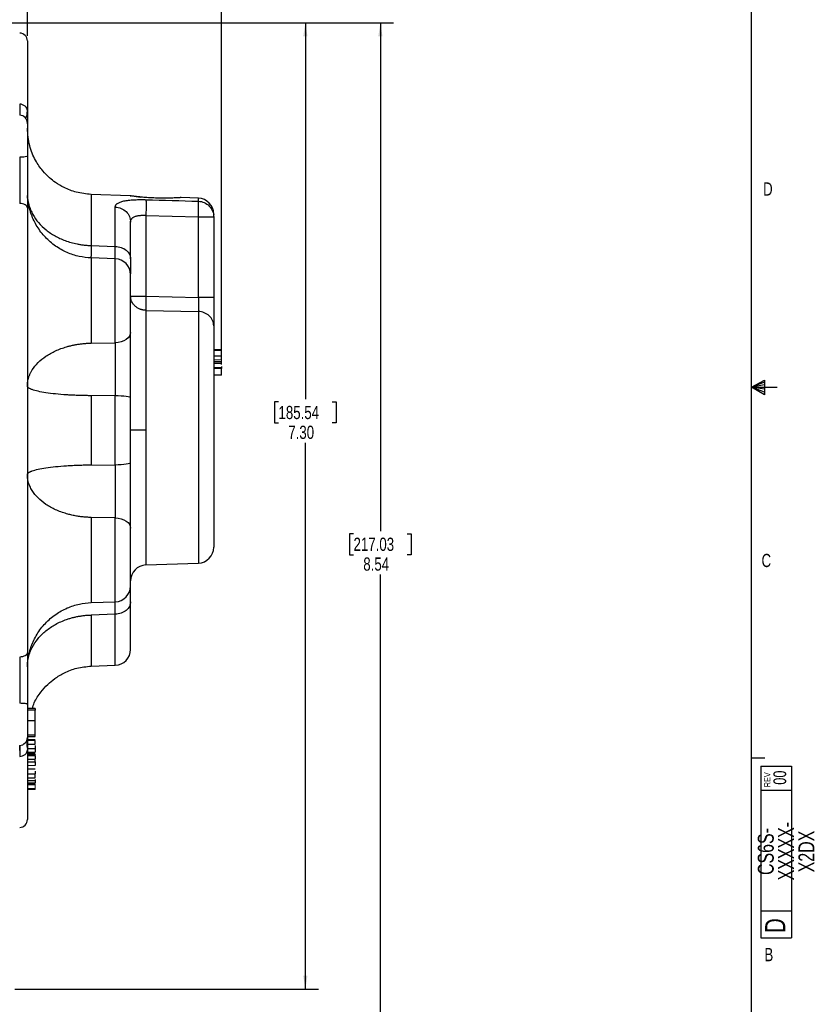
# Model space of a CAD drawing. Header units: inches. Extents: x 0.3 to 34.1, y 0.2 to 21.7.
# Tile 20 of 26: x 26.6 to 34.1, y 5.1 to 14.4. Entities that reach past the tile are written whole.
import ezdxf

# ---------------------------------------------------------------- set-up
doc = ezdxf.new("R2010")
doc.units = ezdxf.units.IN
doc.header["$MEASUREMENT"] = 0
doc.layers.add('SLD-0', color=7, linetype='Continuous', lineweight=25)
doc.styles.add('SLDTEXTSTYLE0', font='TXT', dxfattribs={"width": 0.75})
doc.dimstyles.new('SLDDIMSTYLE0', dxfattribs={"dimtxt": 0.125, "dimasz": 0.13, "dimexe": 0, "dimexo": 0.0625, "dimgap": 0.03125, "dimtad": 0, "dimtih": 1, "dimtoh": 1, "dimlfac": 0.8, "dimrnd": 1e-09, "dimzin": 12, "dimdsep": 46, "dimtxsty": 'SLDTEXTSTYLE0', "dimsah": 1, "dimcen": 0.09, "dimadec": 0, "dimazin": 3, "dimtfac": 1, "dimtofl": 0, "dimtmove": 0, "dimatfit": 3, "dimfxl": 1, "dimfrac": 2, "dimtolj": 1, "dimtzin": 12, "dimarcsym": 0})
doc.dimstyles.new('SLDDIMSTYLE1', dxfattribs={"dimtxt": 0.125, "dimasz": 0.13, "dimexe": 0, "dimexo": 0.0625, "dimgap": 0.03125, "dimtad": 0, "dimtih": 1, "dimtoh": 1, "dimlfac": 0.8, "dimrnd": 1e-09, "dimzin": 4, "dimdsep": 46, "dimtxsty": 'SLDTEXTSTYLE0', "dimsah": 1, "dimcen": 0.09, "dimadec": 0, "dimazin": 1, "dimtfac": 1, "dimtofl": 0, "dimtmove": 0, "dimatfit": 3, "dimfxl": 1, "dimfrac": 2, "dimtolj": 1, "dimtzin": 12, "dimarcsym": 0})

# ---------------------------------------------------------------- blocks, each defined once
blk = doc.blocks.new('SW_NOTE_0')
at = {"color": 0, "linetype": 'Continuous', "lineweight": 0, "char_height": 0.15, "attachment_point": 2, "rotation": 90, "style": 'SLDTEXTSTYLE0'}
for s, insert in [('XXXXX-', (-0.0017, 0.2684)), ('CS6S-', (-0.1934, 0.2648)), ('X2DX', (0.19, 0.265))]:
    blk.add_mtext(s, dxfattribs=dict(at, insert=insert))
blk = doc.blocks.new('_D_8')
at = {"layer": 'SLD-0'}
for p, q in [((24.6423, 15.1634), (24.6042, 15.1634)), ((24.6042, 15.1634), (24.6042, 14.9649)), ((25.0579, 15.1634), (25.096, 15.1634)), ((25.096, 15.1634), (25.096, 14.9649)), ((26.683, 14.231), (26.683, 15.1083)), ((22.5559, 14.9833), (24.4946, 14.9833)), ((26.683, 14.9833), (25.2056, 14.9833)), ((24.6042, 14.9649), (24.6423, 14.9649)), ((25.096, 14.9649), (25.0579, 14.9649))]:
    blk.add_line(p, q, dxfattribs=at)
for points in [[(22.5559, 14.9833), (22.6859, 14.9633), (22.6859, 15.0033)], [(26.683, 14.9833), (26.553, 15.0033), (26.553, 14.9633)]]:
    blk.add_solid(points, dxfattribs=at)
at = {"layer": 'SLD-0', "char_height": 0.125, "attachment_point": 1, "style": 'SLDTEXTSTYLE0'}
for s, insert in [('83.86', (24.6423, 15.1261)), ('3.30', (24.6885, 14.939))]:
    blk.add_mtext(s, dxfattribs=dict(at, insert=insert))
blk = doc.blocks.new('_D_9')
at = {"layer": 'SLD-0'}
for p, q in [((25.2615, 15.6358), (25.2234, 15.6358)), ((25.2234, 15.6358), (25.2234, 15.4374)), ((25.7695, 15.6358), (25.8076, 15.6358)), ((25.8076, 15.6358), (25.8076, 15.4374)), ((28.518, 11.2005), (28.518, 15.5808)), ((22.5559, 15.4558), (25.1138, 15.4558)), ((28.518, 15.4558), (25.9172, 15.4558)), ((25.2234, 15.4374), (25.2615, 15.4374)), ((25.8076, 15.4374), (25.7695, 15.4374))]:
    blk.add_line(p, q, dxfattribs=at)
for points in [[(22.5559, 15.4558), (22.6859, 15.4358), (22.6859, 15.4758)], [(28.518, 15.4558), (28.388, 15.4758), (28.388, 15.4358)]]:
    blk.add_solid(points, dxfattribs=at)
at = {"layer": 'SLD-0', "char_height": 0.125, "attachment_point": 1, "style": 'SLDTEXTSTYLE0'}
for s, insert in [('121.15', (25.2615, 15.5985)), ('4.77', (25.3539, 15.4115))]:
    blk.add_mtext(s, dxfattribs=dict(at, insert=insert))
blk = doc.blocks.new('_D_10')
at = {"layer": 'SLD-0'}
for p, q in [((23.5149, 14.3534), (29.434, 14.3534)), ((29.309, 14.3534), (29.309, 10.7966)), ((29.055, 10.7712), (29.0169, 10.7712)), ((29.0169, 10.7712), (29.0169, 10.5727)), ((29.563, 10.7712), (29.6011, 10.7712)), ((29.6011, 10.7712), (29.6011, 10.5727)), ((29.0169, 10.5727), (29.055, 10.5727)), ((29.6011, 10.5727), (29.563, 10.5727)), ((29.309, 5.2227), (29.309, 10.3857)), ((26.5649, 5.2227), (29.434, 5.2227))]:
    blk.add_line(p, q, dxfattribs=at)
for points in [[(29.309, 14.3534), (29.289, 14.2234), (29.329, 14.2234)], [(29.309, 5.2227), (29.329, 5.3527), (29.289, 5.3527)]]:
    blk.add_solid(points, dxfattribs=at)
at = {"layer": 'SLD-0', "char_height": 0.125, "attachment_point": 1, "style": 'SLDTEXTSTYLE0'}
for s, insert in [('185.54', (29.055, 10.7339)), ('7.30', (29.1474, 10.5468))]:
    blk.add_mtext(s, dxfattribs=dict(at, insert=insert))
blk = doc.blocks.new('_D_11')
at = {"layer": 'SLD-0'}
for p, q in [((23.5149, 14.3534), (30.1427, 14.3534)), ((30.0177, 14.3534), (30.0177, 9.5518)), ((29.7637, 9.5264), (29.7256, 9.5264)), ((29.7256, 9.5264), (29.7256, 9.328)), ((30.2717, 9.5264), (30.3098, 9.5264)), ((30.3098, 9.5264), (30.3098, 9.328)), ((29.7256, 9.328), (29.7637, 9.328)), ((30.3098, 9.328), (30.2717, 9.328)), ((30.0177, 3.6727), (30.0177, 9.1409)), ((22.7336, 3.6727), (30.1427, 3.6727))]:
    blk.add_line(p, q, dxfattribs=at)
for points in [[(30.0177, 14.3534), (29.9977, 14.2234), (30.0377, 14.2234)], [(30.0177, 3.6727), (30.0377, 3.8027), (29.9977, 3.8027)]]:
    blk.add_solid(points, dxfattribs=at)
at = {"layer": 'SLD-0', "char_height": 0.125, "attachment_point": 1, "style": 'SLDTEXTSTYLE0'}
for s, insert in [('217.03', (29.7637, 9.4891)), ('8.54', (29.856, 9.3021))]:
    blk.add_mtext(s, dxfattribs=dict(at, insert=insert))

msp = doc.modelspace()

# ---------------------------------------------------------------- linework, layer by layer
at = {"color": 7, "linetype": 'Continuous', "lineweight": 25}
for p, q in [((26.683, 13.4052), (26.683, 13.0922)), ((26.683, 12.7376), (26.6853, 12.7123)), ((27.6543, 12.7185), (27.2862, 12.7313)), ((27.6543, 12.7186), (27.6543, 12.7185)), ((27.6543, 12.7185), (27.6609, 12.7175)), ((27.7116, 12.7109), (27.753, 12.7063)), ((28.1369, 12.7016), (28.1371, 12.7018)), ((28.2982, 12.696), (28.1369, 12.7016)), ((27.5132, 12.2404), (27.5132, 12.6121)), ((27.8028, 12.5338), (27.8028, 11.7699)), ((27.8028, 12.5338), (28.2982, 12.5192)), ((28.2982, 11.7592), (28.2982, 12.5192)), ((28.2982, 12.5192), (28.443, 12.5192)), ((28.443, 12.5192), (28.443, 11.7592)), ((27.2862, 12.2484), (27.5132, 12.2404)), ((27.5132, 12.1235), (27.286, 12.1314)), ((27.8028, 11.7699), (28.2982, 11.7592)), ((27.2862, 11.6434), (27.2862, 11.3268)), ((27.8028, 11.6364), (28.2982, 11.6252)), ((27.2862, 11.3268), (27.5132, 11.3308)), ((28.518, 11.2629), (28.443, 11.2629)), ((28.443, 11.2618), (28.518, 11.2618)), ((28.518, 11.2615), (28.443, 11.2615)), ((28.443, 11.2611), (28.518, 11.2611)), ((28.443, 11.2078), (28.518, 11.2078)), ((28.443, 11.1542), (28.518, 11.1542)), ((28.518, 11.134), (28.443, 11.134)), ((28.443, 11.0975), (28.518, 11.0975)), ((28.518, 11.0861), (28.443, 11.0861)), ((28.518, 11.0225), (28.443, 11.0225)), ((27.5132, 10.8317), (27.2862, 10.83)), ((27.2862, 10.83), (27.2862, 10.1768)), ((27.5132, 10.1752), (27.5132, 10.8317)), ((27.8028, 10.5034), (27.658, 10.5034)), ((27.2862, 10.1768), (27.5132, 10.1752)), ((27.2862, 9.68), (27.2862, 9.3634)), ((27.5132, 9.676), (27.2862, 9.68)), ((27.8028, 9.2311), (28.2982, 9.2484)), ((27.286, 8.8754), (27.5132, 8.8834)), ((27.5132, 8.7664), (27.2862, 8.7584)), ((26.687, 8.3157), (26.688, 8.3308)), ((27.2862, 8.2755), (27.5132, 8.2834)), ((26.683, 7.9146), (26.683, 7.6016)), ((26.758, 7.8748), (26.683, 7.8748)), ((26.758, 7.8603), (26.683, 7.8603)), ((26.758, 7.7631), (26.758, 7.8603)), ((26.683, 7.7631), (26.758, 7.7631)), ((26.683, 7.6251), (26.758, 7.6251)), ((26.683, 7.6092), (26.758, 7.6092)), ((26.683, 7.5393), (26.758, 7.5393)), ((26.683, 7.5377), (26.758, 7.5377)), ((26.683, 7.4974), (26.758, 7.4974)), ((26.683, 7.4623), (26.758, 7.4623)), ((26.683, 7.4555), (26.758, 7.4555)), ((26.758, 7.4421), (26.683, 7.4421)), ((26.683, 7.4297), (26.758, 7.4297)), ((26.683, 7.3979), (26.758, 7.3979)), ((26.683, 7.3974), (26.758, 7.3974)), ((26.683, 7.3712), (26.758, 7.3712)), ((26.758, 7.3712), (26.758, 7.3901)), ((26.683, 7.3053), (26.758, 7.3053)), ((26.758, 7.2552), (26.683, 7.2552)), ((26.683, 7.2192), (26.758, 7.2192)), ((26.683, 7.1941), (26.758, 7.1941)), ((26.683, 7.1729), (26.758, 7.1729)), ((26.683, 7.1597), (26.758, 7.1597)), ((26.758, 7.1087), (26.683, 7.1087))]:
    msp.add_line(p, q, dxfattribs=at)
at = {"color": 8, "linetype": 'Continuous', "lineweight": 25}
for p, q in [((27.2862, 12.7313), (27.2862, 12.2484)), ((28.2982, 12.6671), (28.2982, 12.696)), ((27.5132, 11.3308), (27.5132, 12.1235)), ((28.2982, 11.6252), (28.2982, 9.2484)), ((27.8028, 10.5034), (27.8028, 9.2311)), ((27.5132, 8.8834), (27.5132, 9.676)), ((27.2862, 8.7584), (27.2862, 8.2755)), ((27.5132, 8.2834), (27.5132, 8.7664))]:
    msp.add_line(p, q, dxfattribs=at)
at = {"color": 144, "linetype": 'Continuous', "lineweight": 18}
for p, q in [((27.6579, 11.3997), (27.6579, 11.4136)), ((28.443, 11.1675), (28.518, 11.1675)), ((28.518, 11.1505), (28.443, 11.1505)), ((26.683, 7.581), (26.758, 7.581)), ((26.758, 7.5723), (26.683, 7.5723)), ((26.683, 7.3368), (26.758, 7.3368)), ((26.683, 7.2576), (26.758, 7.2576)), ((26.683, 7.1555), (26.758, 7.1555)), ((26.758, 7.1198), (26.683, 7.1198))]:
    msp.add_line(p, q, dxfattribs=at)
at = {"color": 7, "linetype": 'Continuous', "lineweight": 25}
for centre, radius, start, end in [((26.608, 14.181), 0.075, 0, 88), ((26.608, 13.4052), 0.075, 360, 88), ((28.293, 12.5461), 0.15, 0, 88), ((27.508, 11.9736), 0.15, 0, 88), ((28.293, 9.3983), 0.15, 272, 0), ((27.808, 9.0811), 0.15, 92, 180), ((27.508, 9.0333), 0.15, 272, 0), ((27.508, 8.4334), 0.15, 271.99999, 0), ((26.608, 7.6016), 0.075, 272, 0), ((26.608, 6.8258), 0.075, 272, 0)]:
    msp.add_arc(centre, radius, start, end, dxfattribs=at)
for points, knots in [([(26.683, 14.181), (26.683, 14.1809), (26.683, 14.1808), (26.683, 14.18), (26.683, 14.1787), (26.683, 14.1768), (26.683, 14.1744), (26.683, 14.1715), (26.683, 14.168), (26.683, 14.1641), (26.683, 14.1595), (26.683, 14.1545), (26.683, 14.1489), (26.683, 14.1428), (26.683, 14.1242), (26.683, 14.0846), (26.683, 14.0086), (26.683, 13.913), (26.683, 13.8262), (26.683, 13.7609), (26.683, 13.7246), (26.683, 13.687), (26.683, 13.648), (26.683, 13.6076), (26.683, 13.5659), (26.683, 13.537), (26.683, 13.5225)], [0, 0, 0, 0, 0.0198355, 0.0396558, 0.0594637, 0.0792621, 0.0990539, 0.118842, 0.1386291, 0.1584183, 0.1782123, 0.1980142, 0.2178266, 0.2376525, 0.2574948, 0.3846424, 0.5118137, 0.6359597, 0.7601291, 0.7944278, 0.8286913, 0.8629343, 0.8971718, 0.9314187, 0.9656898, 1, 1, 1, 1]), ([(26.6683, 13.4546), (26.67, 13.4555), (26.6741, 13.4577), (26.6781, 13.4732), (26.6811, 13.4896), (26.6828, 13.506), (26.6829, 13.5167), (26.683, 13.5216)], [0, 0, 0, 0, 0.1986, 0.477945, 0.693868, 0.85899, 1, 1, 1, 1]), ([(26.683, 13.5225), (26.683, 13.519), (26.683, 13.5121), (26.683, 13.5022), (26.683, 13.4927), (26.683, 13.4837), (26.683, 13.475), (26.683, 13.4668), (26.683, 13.4526), (26.683, 13.4344), (26.683, 13.4163), (26.683, 13.4039), (26.683, 13.3984), (26.683, 13.397), (26.683, 13.3975), (26.683, 13.3993), (26.683, 13.4017), (26.683, 13.403)], [0, 0, 0, 0, 0.035769, 0.071481, 0.10716, 0.142832, 0.17852, 0.214249, 0.250044, 0.375015, 0.499969, 0.624917, 0.749966, 0.812667, 0.875152, 0.937552, 1, 1, 1, 1]), ([(27.2862, 12.7313), (27.2386, 12.7361), (27.1504, 12.745), (27.0373, 12.7893), (26.9543, 12.8383), (26.8869, 12.8918), (26.8206, 12.9597), (26.7526, 13.0594), (26.6954, 13.1952), (26.6873, 13.3003), (26.683, 13.3559)], [0, 0, 0, 0, 0.149019, 0.276481, 0.376209, 0.450173, 0.545332, 0.672101, 0.826366, 1, 1, 1, 1]), ([(26.6106, 13.0826), (26.6107, 13.029), (26.6108, 12.9738), (26.6108, 12.8711), (26.6108, 12.8237), (26.6108, 12.7492), (26.6107, 12.7213), (26.6107, 12.678), (26.6107, 12.6618), (26.6106, 12.6461)], [-1.040161, -1.040161, -1.040161, -1.040161, -0.910141, -0.910141, -0.702109, -0.702109, -0.369257, -0.369257, 0, 0, 0, 0]), ([(26.683, 13.0922), (26.683, 13.0861), (26.683, 13.074), (26.683, 13.0557), (26.683, 13.0374), (26.683, 13.019), (26.683, 13.0006), (26.683, 12.9822), (26.683, 12.9485), (26.683, 12.8996), (26.683, 12.8364), (26.683, 12.7746), (26.683, 12.7247), (26.683, 12.686), (26.683, 12.6577), (26.683, 12.63), (26.683, 12.6122), (26.683, 12.6033)], [0, 0, 0, 0, 0.035675, 0.071324, 0.106972, 0.142644, 0.178364, 0.214157, 0.250048, 0.374993, 0.500045, 0.624895, 0.74997, 0.812525, 0.87496, 0.937407, 1, 1, 1, 1]), ([(26.683, 12.7376), (26.683, 12.7332), (26.6832, 12.7243), (26.6839, 12.711), (26.685, 12.6977), (26.6867, 12.6844), (26.6887, 12.6712), (26.6912, 12.658), (26.6942, 12.6449), (26.7006, 12.6206), (26.7128, 12.5857), (26.7405, 12.5287), (26.7864, 12.4633), (26.8571, 12.3948), (26.9422, 12.3375), (27.0241, 12.2998), (27.0956, 12.2764), (27.1448, 12.2646), (27.1862, 12.2572), (27.2193, 12.2528), (27.2527, 12.2497), (27.275, 12.2488), (27.2862, 12.2484)], [0, 0, 0, 0, 0.017755, 0.035489, 0.053208, 0.07092, 0.088635, 0.10636, 0.124108, 0.141888, 0.205198, 0.268496, 0.385079, 0.501733, 0.618083, 0.734368, 0.797179, 0.859999, 0.89505, 0.930014, 0.964973, 1, 1, 1, 1]), ([(27.2862, 12.1314), (27.2483, 12.1347), (27.1705, 12.1416), (27.056, 12.1799), (26.9467, 12.2407), (26.8501, 12.3242), (26.785, 12.4092), (26.7445, 12.4834), (26.7207, 12.5394), (26.7032, 12.5937), (26.6877, 12.6588), (26.6856, 12.6977), (26.6843, 12.7228)], [0, 0, 0, 0, 0.1137375, 0.23388, 0.3588465, 0.4870375, 0.6145943, 0.6773595, 0.7410442, 0.8071913, 0.876218, 1, 1, 1, 1]), ([(27.5132, 12.6121), (27.5133, 12.6135), (27.5134, 12.6165), (27.5142, 12.6207), (27.5155, 12.6248), (27.5173, 12.6288), (27.5196, 12.6326), (27.5224, 12.6363), (27.5258, 12.6398), (27.5296, 12.6432), (27.5391, 12.6503), (27.5581, 12.66), (27.5938, 12.6699), (27.6377, 12.6769), (27.6788, 12.6802), (27.7115, 12.6816), (27.7338, 12.6822), (27.7564, 12.6823), (27.7795, 12.6822), (27.795, 12.6818), (27.8028, 12.6816)], [0, 0, 0, 0, 0.029241, 0.058238, 0.08703, 0.115659, 0.144165, 0.17259, 0.200976, 0.229365, 0.257799, 0.385415, 0.511053, 0.635752, 0.75828, 0.807437, 0.855847, 0.903846, 0.951782, 1, 1, 1, 1]), ([(27.753, 12.7063), (27.75, 12.7066), (27.744, 12.7072), (27.7354, 12.7082), (27.7271, 12.7091), (27.7192, 12.71), (27.7079, 12.7113), (27.6942, 12.713), (27.6799, 12.7149), (27.6685, 12.7164), (27.6612, 12.7175), (27.657, 12.7181), (27.6547, 12.7184), (27.6544, 12.7184), (27.6543, 12.7185)], [0, 0, 0, 0, 0.050076, 0.099996, 0.149865, 0.199793, 0.249885, 0.375168, 0.500391, 0.625448, 0.750422, 0.833715, 0.916739, 1, 1, 1, 1]), ([(28.1369, 12.7016), (28.1369, 12.7016), (28.1368, 12.7016), (28.1359, 12.7015), (28.1346, 12.7014), (28.1328, 12.7013), (28.1304, 12.7012), (28.1256, 12.7009), (28.1165, 12.7003), (28.1006, 12.6994), (28.0809, 12.6985), (28.0501, 12.6973), (28.0042, 12.6962), (27.9521, 12.6962), (27.909, 12.697), (27.8762, 12.6981), (27.8438, 12.6997), (27.8155, 12.7014), (27.7916, 12.7031), (27.7717, 12.7047), (27.7593, 12.7058), (27.753, 12.7063)], [0, 0, 0, 0, 0.020901, 0.041718, 0.062502, 0.083302, 0.104168, 0.125151, 0.187482, 0.250181, 0.312434, 0.375121, 0.499847, 0.624691, 0.68716, 0.749808, 0.812242, 0.874688, 0.91661, 0.958279, 1, 1, 1, 1]), ([(28.2982, 12.6671), (28.3174, 12.6665), (28.3365, 12.6621), (28.3716, 12.6467), (28.3876, 12.6357), (28.4142, 12.6084), (28.4249, 12.5922), (28.4393, 12.5571), (28.443, 12.5381), (28.443, 12.5192)], [0, 0, 0, 0, 0.25, 0.25, 0.5, 0.5, 0.75, 0.75, 1, 1, 1, 1]), ([(26.683, 12.6033), (26.683, 12.6088), (26.6811, 12.6143), (26.674, 12.6245), (26.6686, 12.6291), (26.6553, 12.637), (26.6473, 12.6402), (26.6297, 12.6447), (26.6202, 12.646), (26.6106, 12.6461)], [0, 0, 0, 0, 0.25, 0.25, 0.5, 0.5, 0.75, 0.75, 1, 1, 1, 1]), ([(26.683, 12.6033), (26.683, 12.592), (26.683, 12.5694), (26.683, 12.5351), (26.683, 12.5006), (26.683, 12.4659), (26.683, 12.4309), (26.683, 12.3957), (26.683, 12.3602), (26.683, 12.3245), (26.683, 12.2886), (26.683, 12.2525), (26.683, 12.2161), (26.683, 12.1794), (26.683, 12.0723), (26.683, 11.891), (26.683, 11.6279), (26.683, 11.3561), (26.683, 11.0759), (26.683, 10.7911), (26.683, 10.5034), (26.683, 10.2157), (26.683, 9.9309), (26.683, 9.6507), (26.683, 9.3789), (26.683, 9.1158), (26.683, 8.9238), (26.683, 8.7959), (26.683, 8.7284), (26.683, 8.6618), (26.683, 8.5959), (26.683, 8.5309), (26.683, 8.4667), (26.683, 8.4245), (26.683, 8.4035)], [0, 0, 0, 0, 0.0092393, 0.0184723, 0.0277, 0.0369236, 0.0461443, 0.0553632, 0.0645816, 0.0738006, 0.0830212, 0.0922448, 0.1014724, 0.1107053, 0.1199445, 0.1820216, 0.2441099, 0.3076878, 0.3712773, 0.4356331, 0.5000007, 0.5643565, 0.6287242, 0.6923019, 0.7558916, 0.8179684, 0.880057, 0.8972075, 0.9143403, 0.9314629, 0.9485827, 0.9657072, 0.9828438, 1, 1, 1, 1]), ([(27.658, 12.4697), (27.658, 12.4711), (27.6581, 12.4742), (27.6587, 12.4788), (27.6596, 12.4835), (27.661, 12.4884), (27.6634, 12.4945), (27.668, 12.5013), (27.673, 12.5069), (27.6773, 12.5107), (27.681, 12.514), (27.6882, 12.5184), (27.6982, 12.5229), (27.7099, 12.5267), (27.7187, 12.5289), (27.7262, 12.5304), (27.7342, 12.5319), (27.7458, 12.5333), (27.7596, 12.5342), (27.7724, 12.5346), (27.7868, 12.5346), (27.7965, 12.5341), (27.8028, 12.5338)], [0, 0, 0, 0, 0.0331796, 0.0684669, 0.1074639, 0.1438611, 0.1873246, 0.265488, 0.3294417, 0.3514132, 0.3927045, 0.4383395, 0.5172501, 0.5843515, 0.6392417, 0.6578468, 0.6998375, 0.7603452, 0.8187164, 0.8805613, 0.9229676, 1, 1, 1, 1]), ([(27.658, 12.1231), (27.658, 12.1294), (27.658, 12.142), (27.658, 12.1605), (27.658, 12.1787), (27.658, 12.1964), (27.658, 12.2138), (27.658, 12.2422), (27.658, 12.2802), (27.658, 12.3147), (27.658, 12.3434), (27.658, 12.3647), (27.658, 12.3869), (27.658, 12.4075), (27.658, 12.4283), (27.658, 12.4501), (27.658, 12.4631), (27.658, 12.4697)], [0, 0, 0, 0, 0.041669, 0.083339, 0.125008, 0.166677, 0.208347, 0.250016, 0.375007, 0.499997, 0.536096, 0.625127, 0.693238, 0.750009, 0.833339, 0.91667, 1, 1, 1, 1]), ([(28.443, 12.5192), (28.443, 12.5298), (28.443, 12.5457), (28.443, 12.5437), (28.443, 12.5431)], [0, 0, 0, 0, 0.6666667, 1, 1, 1, 1]), ([(27.5132, 12.2404), (27.5324, 12.2399), (27.5515, 12.2365), (27.5866, 12.2242), (27.6026, 12.2155), (27.6292, 12.1939), (27.6399, 12.181), (27.6543, 12.1532), (27.658, 12.1381), (27.658, 12.1231)], [0, 0, 0, 0, 0.25, 0.25, 0.5, 0.5, 0.75, 0.75, 1, 1, 1, 1]), ([(27.658, 12.1231), (27.658, 12.0909), (27.658, 12.0284), (27.658, 11.9965), (27.658, 11.9811)], [0, 0, 0, 0, 0.515706, 1, 1, 1, 1]), ([(27.658, 11.4284), (27.658, 11.4561), (27.658, 11.5116), (27.658, 11.6126), (27.658, 11.715), (27.658, 11.8154), (27.658, 11.8722), (27.658, 11.8985), (27.658, 11.9214), (27.658, 11.9559), (27.658, 11.9705), (27.658, 11.9728), (27.658, 11.9729), (27.658, 11.9735), (27.658, 11.9732), (27.658, 11.9731)], [0, 0, 0, 0, 0.134629, 0.269257, 0.403886, 0.538514, 0.691486, 0.692621, 0.70187, 0.83581, 0.965128, 0.965371, 0.967312, 0.972728, 1, 1, 1, 1]), ([(27.658, 11.7698), (27.6581, 11.7699), (27.6582, 11.7699), (27.659, 11.7699), (27.6602, 11.7699), (27.662, 11.7699), (27.6643, 11.7699), (27.667, 11.7699), (27.6726, 11.7699), (27.6827, 11.7699), (27.6998, 11.7698), (27.7205, 11.7699), (27.7406, 11.7699), (27.7583, 11.7699), (27.7728, 11.7699), (27.7877, 11.7699), (27.7977, 11.7699), (27.8028, 11.7699)], [0, 0, 0, 0, 0.038267, 0.076379, 0.114331, 0.152192, 0.190074, 0.228111, 0.266438, 0.384362, 0.502295, 0.619766, 0.737247, 0.803263, 0.868669, 0.934087, 1, 1, 1, 1]), ([(27.8028, 11.6364), (27.7999, 11.6365), (27.7941, 11.6368), (27.7855, 11.6377), (27.777, 11.6391), (27.7687, 11.6409), (27.7604, 11.6431), (27.7523, 11.6458), (27.7387, 11.651), (27.7205, 11.6605), (27.6998, 11.6762), (27.6827, 11.6951), (27.6715, 11.7134), (27.6647, 11.7295), (27.6609, 11.7427), (27.6585, 11.7562), (27.6582, 11.7653), (27.658, 11.7698)], [0, 0, 0, 0, 0.037753, 0.075295, 0.112691, 0.15003, 0.187418, 0.224976, 0.262825, 0.380298, 0.497778, 0.615702, 0.733635, 0.800487, 0.866763, 0.933145, 1, 1, 1, 1]), ([(27.8028, 11.7699), (27.8022, 11.7424), (27.8016, 11.6876), (27.8022, 11.6489), (27.8028, 11.6364)], [0.0000272, 0.0000272, 0.0000272, 0.0000272, 0.4999999, 0.9999728, 0.9999728, 0.9999728, 0.9999728]), ([(28.2982, 11.7592), (28.2987, 11.7397), (28.299, 11.72), (28.2992, 11.6856), (28.2992, 11.6704), (28.299, 11.6494), (28.2988, 11.642), (28.2985, 11.6318), (28.2984, 11.6283), (28.2982, 11.6252)], [-0.6698893, -0.6698893, -0.6698893, -0.6698893, -0.5861531, -0.5861531, -0.4521753, -0.4521753, -0.2378107, -0.2378107, 0, 0, 0, 0]), ([(28.443, 11.7592), (28.443, 11.7553), (28.443, 11.7474), (28.443, 11.7356), (28.443, 11.7239), (28.443, 11.7122), (28.443, 11.7006), (28.443, 11.689), (28.443, 11.668), (28.443, 11.6381), (28.443, 11.6014), (28.443, 11.5676), (28.443, 11.5425), (28.443, 11.5245), (28.443, 11.5122), (28.443, 11.5009), (28.443, 11.4945), (28.443, 11.4912)], [0, 0, 0, 0, 0.035672, 0.071263, 0.106827, 0.142422, 0.178101, 0.213922, 0.249937, 0.374589, 0.499701, 0.624737, 0.74957, 0.812312, 0.874764, 0.937226, 1, 1, 1, 1]), ([(27.8028, 11.6364), (27.8028, 11.6112), (27.8028, 11.5823), (27.8028, 11.5172), (27.8028, 11.4811), (27.8028, 11.4019), (27.8028, 11.3589), (27.8028, 11.2672), (27.8028, 11.2185), (27.8028, 11.1166), (27.8028, 11.0634), (27.8028, 10.9543), (27.8028, 10.8984), (27.8028, 10.7855), (27.8028, 10.7285), (27.8028, 10.6151), (27.8028, 10.5588), (27.8028, 10.5034)], [0, 0, 0, 0, 0.125, 0.125, 0.25, 0.25, 0.375, 0.375, 0.5, 0.5, 0.625, 0.625, 0.75, 0.75, 0.875, 0.875, 1, 1, 1, 1]), ([(28.443, 11.4912), (28.443, 11.5084), (28.4393, 11.5256), (28.4249, 11.5574), (28.4142, 11.572), (28.3876, 11.5967), (28.3716, 11.6067), (28.3365, 11.6207), (28.3174, 11.6246), (28.2982, 11.6252)], [0, 0, 0, 0, 0.25, 0.25, 0.5, 0.5, 0.75, 0.75, 1, 1, 1, 1]), ([(28.443, 11.4912), (28.443, 11.4876), (28.443, 11.4803), (28.443, 11.4688), (28.443, 11.4569), (28.443, 11.4446), (28.443, 11.4318), (28.443, 11.4092), (28.443, 11.3753), (28.443, 11.3271), (28.443, 11.2746), (28.443, 11.1985), (28.443, 11.0936), (28.443, 10.9783), (28.443, 10.8812), (28.443, 10.8068), (28.443, 10.7312), (28.443, 10.6677), (28.443, 10.617), (28.443, 10.5792), (28.443, 10.5413), (28.443, 10.516), (28.443, 10.5034)], [0, 0, 0, 0, 0.0196793, 0.0393343, 0.0589743, 0.0786086, 0.0982464, 0.117897, 0.178868, 0.2397637, 0.302305, 0.3648246, 0.4920561, 0.6205091, 0.6847298, 0.7489933, 0.8124399, 0.8758022, 0.9069127, 0.937958, 0.9689749, 1, 1, 1, 1]), ([(27.658, 10.8095), (27.658, 10.8139), (27.658, 10.8235), (27.658, 10.8391), (27.658, 10.8585), (27.658, 10.8805), (27.658, 10.9056), (27.658, 10.9371), (27.658, 10.9702), (27.658, 11.0031), (27.658, 11.0307), (27.658, 11.0545), (27.658, 11.0772), (27.658, 11.1042), (27.658, 11.1524), (27.658, 11.2047), (27.658, 11.2553), (27.658, 11.2923), (27.658, 11.3235), (27.658, 11.3468), (27.658, 11.3685), (27.658, 11.3954), (27.658, 11.4167), (27.658, 11.4284)], [0, 0, 0, 0, 0.0201242, 0.0435932, 0.0712894, 0.1082343, 0.142954, 0.1848695, 0.2506494, 0.292173, 0.3343226, 0.376125, 0.4007073, 0.4386357, 0.5010398, 0.6257278, 0.6881484, 0.7505745, 0.8129888, 0.8504832, 0.8753804, 0.9312821, 1, 1, 1, 1]), ([(26.683, 10.9216), (26.6831, 10.9257), (26.6832, 10.9337), (26.684, 10.9458), (26.6854, 10.9578), (26.6873, 10.9697), (26.6898, 10.9816), (26.6928, 10.9933), (26.6963, 11.005), (26.7003, 11.0166), (26.7049, 11.0282), (26.71, 11.0396), (26.7156, 11.051), (26.7217, 11.0623), (26.7406, 11.0939), (26.7806, 11.1439), (26.8557, 11.205), (26.9473, 11.2559), (27.0273, 11.2852), (27.0853, 11.3007), (27.1176, 11.308), (27.1503, 11.3142), (27.1836, 11.3192), (27.2173, 11.323), (27.2515, 11.3257), (27.2746, 11.3264), (27.2862, 11.3268)], [0, 0, 0, 0, 0.01954, 0.038971, 0.058299, 0.07754, 0.096719, 0.115858, 0.134977, 0.154095, 0.173228, 0.19239, 0.211596, 0.230859, 0.250192, 0.375078, 0.500011, 0.624936, 0.74983, 0.785592, 0.821172, 0.856663, 0.892168, 0.927819, 0.963698, 1, 1, 1, 1]), ([(27.5132, 11.3308), (27.5135, 11.2829), (27.5136, 11.2285), (27.5138, 11.1179), (27.5138, 11.0626), (27.5137, 10.9702), (27.5136, 10.9341), (27.5134, 10.8759), (27.5133, 10.8536), (27.5132, 10.8317)], [-1.34419, -1.34419, -1.34419, -1.34419, -1.176166, -1.176166, -0.907328, -0.907328, -0.477187, -0.477187, 0, 0, 0, 0]), ([(28.518, 11.2078), (28.518, 11.2113), (28.518, 11.2168), (28.518, 11.2288), (28.518, 11.2352), (28.518, 11.2468), (28.518, 11.2518), (28.518, 11.259), (28.518, 11.2611), (28.518, 11.2611)], [0, 0, 0, 0, 0.25, 0.25, 0.5, 0.5, 0.75, 0.75, 1, 1, 1, 1]), ([(28.518, 11.1251), (28.518, 11.1275), (28.518, 11.1315), (28.518, 11.1346), (28.518, 11.1351), (28.518, 11.1352)], [0, 0, 0, 0, 0.432324, 0.729881, 1, 1, 1, 1]), ([(28.518, 11.1065), (28.518, 11.1065), (28.518, 11.1064), (28.518, 11.1057), (28.518, 11.1045), (28.518, 11.1025), (28.518, 11.0998), (28.518, 11.0967), (28.518, 11.0932), (28.518, 11.0897), (28.518, 11.0872), (28.518, 11.0861)], [0, 0, 0, 0, 0.070577, 0.147385, 0.232292, 0.36139, 0.497845, 0.63427, 0.763833, 0.889168, 1, 1, 1, 1]), ([(28.518, 11.0225), (28.518, 11.0225), (28.518, 11.0253), (28.518, 11.0346), (28.518, 11.0411), (28.518, 11.0554), (28.518, 11.0632), (28.518, 11.077), (28.518, 11.0831), (28.518, 11.0861)], [0, 0, 0, 0, 0.25, 0.25, 0.5, 0.5, 0.75, 0.75, 1, 1, 1, 1]), ([(27.2862, 10.83), (27.2781, 10.8301), (27.2619, 10.8302), (27.2378, 10.8306), (27.2139, 10.831), (27.1903, 10.8316), (27.1669, 10.8323), (27.1438, 10.8332), (27.1209, 10.8341), (27.0983, 10.8353), (27.0759, 10.8365), (27.0243, 10.8397), (26.9473, 10.846), (26.8557, 10.8576), (26.7806, 10.8713), (26.7381, 10.8834), (26.7162, 10.892), (26.7061, 10.8968), (26.6977, 10.9016), (26.6912, 10.9065), (26.6865, 10.9115), (26.6836, 10.9165), (26.6832, 10.9199), (26.683, 10.9216)], [0, 0, 0, 0, 0.02546, 0.050686, 0.075759, 0.100713, 0.125589, 0.150435, 0.175282, 0.200168, 0.225125, 0.250188, 0.375085, 0.500008, 0.624966, 0.749829, 0.785695, 0.82135, 0.856882, 0.89239, 0.927994, 0.963827, 1, 1, 1, 1]), ([(28.443, 10.5034), (28.443, 10.4566), (28.443, 10.3632), (28.443, 10.2261), (28.443, 10.0693), (28.443, 9.8971), (28.443, 9.7229), (28.443, 9.6027), (28.443, 9.5255), (28.443, 9.4633), (28.443, 9.4098), (28.443, 9.4021), (28.443, 9.3983)], [0, 0, 0, 0, 0.080964, 0.161398, 0.241087, 0.365689, 0.494445, 0.624647, 0.689312, 0.753974, 0.879715, 1, 1, 1, 1]), ([(26.683, 10.0852), (26.6831, 10.0861), (26.6832, 10.0879), (26.684, 10.0907), (26.6854, 10.0934), (26.6873, 10.0961), (26.6898, 10.0988), (26.6928, 10.1014), (26.6963, 10.1041), (26.7003, 10.1067), (26.7049, 10.1093), (26.71, 10.1119), (26.7156, 10.1145), (26.7217, 10.117), (26.7406, 10.1241), (26.7806, 10.1355), (26.8557, 10.1492), (26.9473, 10.1608), (27.0261, 10.1673), (27.0814, 10.1706), (27.1095, 10.1721), (27.138, 10.1734), (27.1669, 10.1745), (27.1962, 10.1754), (27.2258, 10.1761), (27.2558, 10.1765), (27.276, 10.1767), (27.2862, 10.1768)], [0, 0, 0, 0, 0.019525, 0.038943, 0.058263, 0.077501, 0.096678, 0.115816, 0.134936, 0.154055, 0.173191, 0.192358, 0.211572, 0.230845, 0.25019, 0.375051, 0.500007, 0.624929, 0.749824, 0.781133, 0.812291, 0.843362, 0.874417, 0.905521, 0.93677, 0.968211, 1, 1, 1, 1]), ([(27.5132, 10.1752), (27.5133, 10.1532), (27.5134, 10.1309), (27.5136, 10.0727), (27.5137, 10.0366), (27.5138, 9.9443), (27.5138, 9.8889), (27.5136, 9.7783), (27.5135, 9.7239), (27.5132, 9.676)], [-1.34419, -1.34419, -1.34419, -1.34419, -0.867002, -0.867002, -0.436862, -0.436862, -0.168024, -0.168024, 0, 0, 0, 0]), ([(27.658, 9.5784), (27.658, 9.5833), (27.658, 9.5928), (27.658, 9.6068), (27.658, 9.62), (27.658, 9.6323), (27.658, 9.6447), (27.658, 9.66), (27.658, 9.6833), (27.658, 9.7145), (27.658, 9.7423), (27.658, 9.7611), (27.658, 9.7737), (27.658, 9.8086), (27.658, 9.8544), (27.658, 9.9079), (27.658, 9.9384), (27.658, 9.9589), (27.658, 9.9726), (27.658, 9.9967), (27.658, 10.0292), (27.658, 10.059), (27.658, 10.0828), (27.658, 10.1028), (27.658, 10.1232), (27.658, 10.1429), (27.658, 10.1605), (27.658, 10.1796), (27.658, 10.1913), (27.658, 10.1973)], [0, 0, 0, 0, 0.0289812, 0.0559816, 0.0809397, 0.1038244, 0.12463, 0.1495207, 0.1870203, 0.2494335, 0.3118583, 0.3276573, 0.3430739, 0.3742836, 0.4989692, 0.561372, 0.6238771, 0.639528, 0.65519, 0.6865486, 0.7493502, 0.8026875, 0.8211965, 0.8570628, 0.8928678, 0.9132178, 0.9465205, 0.9724744, 1, 1, 1, 1]), ([(27.2862, 9.68), (27.2788, 9.6802), (27.2641, 9.6807), (27.2421, 9.6819), (27.2204, 9.6837), (27.1988, 9.6859), (27.1775, 9.6886), (27.1564, 9.6918), (27.1355, 9.6954), (27.1147, 9.6995), (27.0942, 9.7041), (27.0738, 9.7092), (27.0237, 9.723), (26.9473, 9.751), (26.8557, 9.8018), (26.7806, 9.8629), (26.7382, 9.9159), (26.7162, 9.9541), (26.7061, 9.9753), (26.6977, 9.9968), (26.6912, 10.0185), (26.6865, 10.0405), (26.6836, 10.0628), (26.6832, 10.0777), (26.683, 10.0852)], [0, 0, 0, 0, 0.023147, 0.046128, 0.068937, 0.091656, 0.114303, 0.136897, 0.159476, 0.182071, 0.204706, 0.227404, 0.250189, 0.375083, 0.500009, 0.624943, 0.749829, 0.785674, 0.821316, 0.856843, 0.89235, 0.927956, 0.963801, 1, 1, 1, 1]), ([(27.658, 9.037), (27.658, 9.0361), (27.658, 9.0328), (27.658, 9.0599), (27.658, 9.1152), (27.658, 9.1994), (27.658, 9.2691), (27.658, 9.3095), (27.658, 9.3452), (27.658, 9.4148), (27.658, 9.4789), (27.658, 9.5085), (27.658, 9.5102), (27.658, 9.5228), (27.658, 9.5469), (27.658, 9.5674), (27.658, 9.5784)], [0, 0, 0, 0, 0.053784, 0.188916, 0.324048, 0.45918, 0.612724, 0.613863, 0.623147, 0.757588, 0.887389, 0.887633, 0.889581, 0.895017, 0.94371, 1, 1, 1, 1]), ([(27.658, 8.8837), (27.658, 8.9159), (27.658, 8.9784), (27.658, 9.0103), (27.658, 9.0257)], [0, 0, 0, 0, 0.515706, 1, 1, 1, 1]), ([(26.683, 8.2692), (26.6834, 8.2819), (26.6841, 8.3066), (26.6902, 8.352), (26.7011, 8.404), (26.7191, 8.4633), (26.7435, 8.5215), (26.784, 8.5962), (26.8493, 8.6822), (26.9471, 8.7668), (27.0568, 8.8274), (27.1711, 8.8654), (27.2486, 8.8721), (27.2862, 8.8754)], [0, 0, 0, 0, 0.079113, 0.153787, 0.220528, 0.28058, 0.34025, 0.4021, 0.528324, 0.652943, 0.774186, 0.890338, 1, 1, 1, 1]), ([(27.658, 8.8837), (27.658, 8.8687), (27.6543, 8.8537), (27.6399, 8.8258), (27.6292, 8.813), (27.6026, 8.7914), (27.5866, 8.7826), (27.5515, 8.7704), (27.5324, 8.7669), (27.5132, 8.7664)], [0, 0, 0, 0, 0.25, 0.25, 0.5, 0.5, 0.75, 0.75, 1, 1, 1, 1]), ([(27.5132, 8.7664), (27.5134, 8.7847), (27.5136, 8.8187), (27.5137, 8.8592), (27.5137, 8.8749), (27.5138, 8.8836)], [0, 0, 0, 0, 0.342081, 0.637532, 1, 1, 1, 1]), ([(27.658, 8.4334), (27.658, 8.4334), (27.658, 8.4335), (27.658, 8.4349), (27.658, 8.4377), (27.658, 8.4423), (27.658, 8.4503), (27.658, 8.464), (27.658, 8.4813), (27.658, 8.5093), (27.658, 8.5445), (27.658, 8.5863), (27.658, 8.632), (27.658, 8.6962), (27.658, 8.7597), (27.658, 8.8062), (27.658, 8.8322), (27.658, 8.8603), (27.658, 8.8773), (27.658, 8.8837)], [0, 0, 0, 0, 0.0203, 0.064876, 0.10028, 0.129625, 0.194426, 0.259225, 0.323127, 0.386906, 0.514538, 0.576581, 0.638512, 0.76244, 0.88121, 0.899292, 0.940559, 0.977881, 1, 1, 1, 1]), ([(26.683, 8.2692), (26.6831, 8.2741), (26.6832, 8.2839), (26.684, 8.2984), (26.6854, 8.3129), (26.6873, 8.3273), (26.6898, 8.3416), (26.6928, 8.3558), (26.6963, 8.3699), (26.7003, 8.3839), (26.7049, 8.3978), (26.71, 8.4117), (26.7156, 8.4254), (26.7217, 8.4391), (26.7406, 8.4773), (26.7806, 8.5374), (26.8557, 8.6114), (26.9473, 8.6726), (27.0273, 8.7081), (27.0853, 8.7269), (27.1176, 8.7357), (27.1503, 8.7431), (27.1835, 8.7492), (27.2173, 8.7538), (27.2515, 8.7571), (27.2746, 8.758), (27.2862, 8.7584)], [0, 0, 0, 0, 0.019536, 0.038963, 0.058287, 0.077527, 0.096705, 0.115844, 0.134964, 0.154084, 0.173219, 0.192383, 0.211591, 0.230856, 0.250192, 0.37508, 0.500011, 0.624934, 0.74983, 0.78558, 0.821152, 0.856639, 0.892144, 0.927798, 0.963686, 1, 1, 1, 1]), ([(26.683, 8.4035), (26.683, 8.3984), (26.683, 8.3883), (26.683, 8.3728), (26.683, 8.3571), (26.683, 8.3411), (26.683, 8.3249), (26.683, 8.3084), (26.683, 8.2779), (26.683, 8.2322), (26.683, 8.1704), (26.683, 8.1072), (26.683, 8.0538), (26.683, 8.0109), (26.683, 7.9787), (26.683, 7.9466), (26.683, 7.9253), (26.683, 7.9146)], [0, 0, 0, 0, 0.035675, 0.071324, 0.106972, 0.142644, 0.178364, 0.214157, 0.250048, 0.374994, 0.500045, 0.624895, 0.74997, 0.812525, 0.87496, 0.937407, 1, 1, 1, 1]), ([(26.6106, 8.3607), (26.6107, 8.3163), (26.6108, 8.2673), (26.6108, 8.1699), (26.6108, 8.1221), (26.6108, 8.0428), (26.6107, 8.012), (26.6107, 7.9622), (26.6107, 7.9431), (26.6106, 7.9242)], [-1.040161, -1.040161, -1.040161, -1.040161, -0.910141, -0.910141, -0.702109, -0.702109, -0.369257, -0.369257, 0, 0, 0, 0]), ([(26.7285, 7.8748), (26.7347, 7.8935), (26.7535, 7.9497), (26.8052, 8.0262), (26.8714, 8.1014), (26.9457, 8.1632), (27.0369, 8.2178), (27.153, 8.2624), (27.2404, 8.271), (27.2862, 8.2755)], [0, 0, 0, 0, 0.0810849, 0.243656, 0.3747125, 0.4934458, 0.639908, 0.8110507, 1, 1, 1, 1]), ([(26.683, 7.9146), (26.683, 7.9159), (26.6811, 7.9171), (26.674, 7.9194), (26.6686, 7.9204), (26.6553, 7.9222), (26.6473, 7.9229), (26.6297, 7.9239), (26.6202, 7.9242), (26.6106, 7.9242)], [0, 0, 0, 0, 0.25, 0.25, 0.5, 0.5, 0.75, 0.75, 1, 1, 1, 1]), ([(26.758, 7.8735), (26.758, 7.8738), (26.758, 7.8744), (26.758, 7.8749), (26.758, 7.8753), (26.758, 7.8754), (26.758, 7.875), (26.758, 7.8736), (26.758, 7.8714), (26.758, 7.8684), (26.758, 7.8648), (26.758, 7.8617), (26.758, 7.8603)], [0, 0, 0, 0, 0.048705, 0.099747, 0.154145, 0.212744, 0.332736, 0.46179, 0.596535, 0.730545, 0.868684, 1, 1, 1, 1]), ([(26.758, 7.6251), (26.758, 7.6307), (26.758, 7.6396), (26.758, 7.661), (26.758, 7.6735), (26.758, 7.7), (26.758, 7.714), (26.758, 7.7408), (26.758, 7.7535), (26.758, 7.7631)], [0, 0, 0, 0, 0.25, 0.25, 0.5, 0.5, 0.75, 0.75, 1, 1, 1, 1]), ([(26.758, 7.6383), (26.758, 7.6419), (26.758, 7.649), (26.758, 7.6557), (26.758, 7.6591)], [0, 0, 0, 0, 0.497088, 1, 1, 1, 1]), ([(26.683, 7.4999), (26.683, 7.5022), (26.6829, 7.5136), (26.6826, 7.5298), (26.6818, 7.5478), (26.6804, 7.5647), (26.6789, 7.5726), (26.6769, 7.5733), (26.6763, 7.5736)], [0, 0, 0, 0, 0.048308, 0.239323, 0.407748, 0.615308, 0.877894, 1, 1, 1, 1]), ([(26.683, 7.6016), (26.683, 7.5984), (26.683, 7.5901), (26.683, 7.5516), (26.683, 7.5068), (26.683, 7.4843)], [0, 0, 0, 0, 0.240998, 0.620469, 1, 1, 1, 1]), ([(26.758, 7.6094), (26.758, 7.6094), (26.758, 7.6089), (26.758, 7.6128), (26.758, 7.6202), (26.758, 7.6251)], [0, 0, 0, 0, 0.039463, 0.357519, 1, 1, 1, 1]), ([(26.683, 7.4843), (26.683, 7.4765), (26.683, 7.4609), (26.683, 7.4379), (26.683, 7.4153), (26.683, 7.3931), (26.683, 7.3713), (26.683, 7.3499), (26.683, 7.3289), (26.683, 7.3083), (26.683, 7.2881), (26.683, 7.2683), (26.683, 7.2489), (26.683, 7.2299), (26.683, 7.1758), (26.683, 7.0939), (26.683, 6.9982), (26.683, 6.9223), (26.683, 6.8802), (26.683, 6.8585), (26.683, 6.8485), (26.683, 6.8402), (26.683, 6.8338), (26.683, 6.8292), (26.683, 6.8264), (26.683, 6.826), (26.683, 6.8258)], [0, 0, 0, 0, 0.018478, 0.036942, 0.055396, 0.073843, 0.092283, 0.11072, 0.129155, 0.147592, 0.166032, 0.184478, 0.202932, 0.221397, 0.239874, 0.364021, 0.48819, 0.615338, 0.742509, 0.779333, 0.816114, 0.852869, 0.889617, 0.926375, 0.963164, 1, 1, 1, 1]), ([(26.758, 7.5264), (26.758, 7.5215), (26.758, 7.5113), (26.758, 7.5022), (26.758, 7.4974)], [0, 0, 0, 0, 0.476567, 1, 1, 1, 1]), ([(26.758, 7.4974), (26.758, 7.4959), (26.758, 7.4927), (26.758, 7.4883), (26.758, 7.484), (26.758, 7.48), (26.758, 7.4761), (26.758, 7.4723), (26.758, 7.4688), (26.758, 7.4654), (26.758, 7.4634), (26.758, 7.4623)], [0, 0, 0, 0, 0.0986645, 0.1994256, 0.3027733, 0.409162, 0.5190083, 0.6326908, 0.7505513, 0.8728963, 1, 1, 1, 1]), ([(26.758, 7.4418), (26.758, 7.4422), (26.758, 7.4431), (26.758, 7.443), (26.758, 7.4422), (26.758, 7.4418)], [0, 0, 0, 0, 0.358025, 0.703647, 1, 1, 1, 1]), ([(26.758, 7.4297), (26.758, 7.4291), (26.758, 7.4278), (26.758, 7.4256), (26.758, 7.4233), (26.758, 7.4201), (26.758, 7.4161), (26.758, 7.4114), (26.758, 7.4069), (26.758, 7.4031), (26.758, 7.3998), (26.758, 7.3985), (26.758, 7.3979)], [0, 0, 0, 0, 0.0566332, 0.1156907, 0.1781773, 0.2449432, 0.3746163, 0.512785, 0.6470807, 0.7758954, 0.8962797, 1, 1, 1, 1]), ([(26.758, 7.3977), (26.758, 7.3973), (26.758, 7.3965), (26.758, 7.3966), (26.758, 7.3975), (26.758, 7.3979)], [0, 0, 0, 0, 0.369585, 0.709929, 1, 1, 1, 1]), ([(26.758, 7.3712), (26.758, 7.3701), (26.758, 7.3679), (26.758, 7.3643), (26.758, 7.3601), (26.758, 7.3553), (26.758, 7.3502), (26.758, 7.3456), (26.758, 7.3417), (26.758, 7.3385), (26.758, 7.3373), (26.758, 7.3368)], [0, 0, 0, 0, 0.085093, 0.173239, 0.265984, 0.399223, 0.535185, 0.664705, 0.786352, 0.899925, 1, 1, 1, 1]), ([(26.758, 7.2835), (26.758, 7.283), (26.758, 7.282), (26.758, 7.2802), (26.758, 7.2783), (26.758, 7.2757), (26.758, 7.2722), (26.758, 7.2683), (26.758, 7.2645), (26.758, 7.2614), (26.758, 7.2588), (26.758, 7.258), (26.758, 7.2576)], [0, 0, 0, 0, 0.0470037, 0.0985943, 0.1558692, 0.2196328, 0.3496342, 0.4910304, 0.6331236, 0.7671714, 0.8939349, 1, 1, 1, 1]), ([(26.758, 7.2192), (26.758, 7.2197), (26.758, 7.2212), (26.758, 7.2255), (26.758, 7.2285), (26.758, 7.2357), (26.758, 7.2399), (26.758, 7.2484), (26.758, 7.2527), (26.758, 7.2552)], [0, 0, 0, 0, 0.25, 0.25, 0.5, 0.5, 0.75, 0.75, 1, 1, 1, 1]), ([(26.758, 7.2057), (26.758, 7.2056), (26.758, 7.2023), (26.758, 7.1987), (26.758, 7.1951), (26.758, 7.1945), (26.758, 7.1941)], [0, 0, 0, 0, 0.027572, 0.55243, 0.790237, 1, 1, 1, 1]), ([(26.758, 7.2001), (26.758, 7.1994), (26.758, 7.198), (26.758, 7.1958), (26.758, 7.1936), (26.758, 7.1905), (26.758, 7.1868), (26.758, 7.1827), (26.758, 7.179), (26.758, 7.1761), (26.758, 7.1738), (26.758, 7.1731), (26.758, 7.1729)], [0, 0, 0, 0, 0.0566332, 0.1156907, 0.1781773, 0.2449432, 0.3746163, 0.512785, 0.6470807, 0.7758954, 0.8962797, 1, 1, 1, 1])]:
    msp.add_open_spline(points, degree=3, knots=knots, dxfattribs=at)
for points in [[(26.683, 13.5225), (26.683, 13.5382), (26.6675, 13.5697), (26.6298, 13.5835), (26.6106, 13.584)], [(26.683, 13.0922), (26.683, 13.0897), (26.6675, 13.0849), (26.6298, 13.0827), (26.6106, 13.0826)], [(27.8028, 12.6816), (27.9679, 12.6768), (28.1331, 12.672), (28.2982, 12.6671)], [(27.8028, 12.6816), (27.8038, 12.6757), (27.805, 12.6387), (27.8038, 12.5688), (27.8028, 12.5338)], [(28.2982, 12.5192), (28.2993, 12.5544), (28.3005, 12.6245), (28.2993, 12.6614), (28.2982, 12.6671)], [(27.5132, 12.6121), (27.5516, 12.6108), (27.627, 12.5788), (27.658, 12.5061), (27.658, 12.4697)], [(28.443, 11.7592), (28.443, 11.7592), (28.412, 11.7592), (28.3366, 11.7592), (28.2982, 11.7592)], [(27.658, 11.4284), (27.658, 11.4034), (27.627, 11.3536), (27.5516, 11.3317), (27.5132, 11.3308)], [(28.518, 11.1675), (28.518, 11.1675), (28.518, 11.1846), (28.518, 11.2008)], [(28.518, 11.134), (28.518, 11.134), (28.518, 11.1428), (28.518, 11.1505)], [(27.5132, 10.8317), (27.5516, 10.8315), (27.627, 10.8265), (27.658, 10.8152), (27.658, 10.8095)], [(27.658, 10.1973), (27.658, 10.3999), (27.658, 10.6069), (27.658, 10.8095)], [(27.658, 10.1973), (27.658, 10.1916), (27.627, 10.1803), (27.5516, 10.1754), (27.5132, 10.1752)], [(27.5132, 9.676), (27.5516, 9.6752), (27.627, 9.6532), (27.658, 9.6034), (27.658, 9.5784)], [(26.683, 8.4035), (26.683, 8.3925), (26.6675, 8.3707), (26.6298, 8.3611), (26.6106, 8.3607)], [(26.758, 7.5393), (26.758, 7.5442), (26.758, 7.5624), (26.758, 7.5723)], [(26.6106, 7.4228), (26.6298, 7.4233), (26.6675, 7.4372), (26.683, 7.4686), (26.683, 7.4843)]]:
    msp.add_open_spline(points, degree=3, dxfattribs=at)
at = {"color": 8, "linetype": 'Continuous', "lineweight": 25}
for points, knots in [([(26.6106, 13.584), (26.6106, 13.5761), (26.6107, 13.5574), (26.6108, 13.5344), (26.6108, 13.5125), (26.6108, 13.4937), (26.6108, 13.4829), (26.6108, 13.4801), (26.6108, 13.4795)], [0, 0, 0, 0, 0.146945, 0.349916, 0.50182, 0.720409, 0.937737, 1, 1, 1, 1]), ([(27.2862, 12.2484), (27.2856, 12.2226), (27.2843, 12.1711), (27.2841, 12.1448), (27.284, 12.1317)], [0, 0, 0, 0, 0.500239, 1, 1, 1, 1]), ([(27.5138, 12.1237), (27.5137, 12.1322), (27.5137, 12.1478), (27.5136, 12.1881), (27.5134, 12.2222), (27.5132, 12.2404)], [0, 0, 0, 0, 0.359229, 0.656181, 1, 1, 1, 1]), ([(27.2862, 12.1298), (27.2862, 12.1303), (27.2862, 12.1339), (27.2862, 12.1179), (27.2862, 12.0812), (27.2862, 12.0213), (27.2862, 11.944), (27.2862, 11.8521), (27.2862, 11.7503), (27.2862, 11.6791), (27.2862, 11.6434)], [0, 0, 0, 0, 0.02344, 0.162949, 0.302457, 0.441966, 0.581474, 0.720983, 0.860491, 1, 1, 1, 1]), ([(27.2862, 9.3634), (27.2862, 9.3278), (27.2862, 9.2565), (27.2862, 9.1547), (27.2862, 9.0628), (27.2862, 8.9855), (27.2862, 8.9257), (27.2862, 8.8889), (27.2862, 8.8729), (27.2862, 8.8766), (27.2862, 8.8771)], [0, 0, 0, 0, 0.139428, 0.278856, 0.418285, 0.557713, 0.697141, 0.836569, 0.975997, 1, 1, 1, 1]), ([(26.6108, 7.5274), (26.6108, 7.5267), (26.6108, 7.5239), (26.6108, 7.5131), (26.6108, 7.4943), (26.6108, 7.4724), (26.6107, 7.4495), (26.6106, 7.4307), (26.6106, 7.4228)], [0, 0, 0, 0, 0.062263, 0.279591, 0.49818, 0.650084, 0.853055, 1, 1, 1, 1]), ([(26.6108, 7.48), (26.6108, 7.4886), (26.6108, 7.505), (26.6108, 7.5196), (26.6108, 7.5234), (26.6108, 7.5242)], [0, 0, 0, 0, 0.459121, 0.880331, 1, 1, 1, 1])]:
    msp.add_open_spline(points, degree=3, knots=knots, dxfattribs=at)
at = {"color": 144, "linetype": 'Continuous', "lineweight": 18}
msp.add_open_spline([(28.518, 11.1675), (28.518, 11.1675), (28.518, 11.1674), (28.518, 11.1668), (28.518, 11.1654), (28.518, 11.1629), (28.518, 11.1594), (28.518, 11.1565), (28.518, 11.1536), (28.518, 11.1515), (28.518, 11.1505)], degree=3, knots=[0, 0, 0, 0, 0.089686, 0.182302, 0.279151, 0.551448, 0.678144, 0.797505, 0.905384, 1, 1, 1, 1], dxfattribs=at)
for points in [[(26.758, 7.1087), (26.758, 7.1086), (26.758, 7.1124), (26.758, 7.1278), (26.758, 7.1484), (26.758, 7.1617), (26.758, 7.1669)], [(26.758, 7.1198), (26.758, 7.1154), (26.758, 7.1088), (26.758, 7.1087)]]:
    msp.add_open_spline(points, degree=3, dxfattribs=at)
at = {"layer": 'SLD-0'}
for p, q in [((33.5229, 0.4106), (33.5229, 21.4106)), ((33.5229, 10.9106), (33.6469, 10.9761)), ((33.6469, 10.9761), (33.6469, 10.8373)), ((33.6469, 10.9577), (33.5229, 10.9106)), ((33.6469, 10.9337), (33.5229, 10.9106)), ((33.6469, 10.8914), (33.5229, 10.9106)), ((33.6469, 10.8646), (33.5229, 10.9106)), ((33.6469, 10.8373), (33.5229, 10.9106)), ((33.5229, 10.9106), (33.7659, 10.9106)), ((33.5229, 7.4106), (33.6479, 7.4106)), ((33.6101, 7.3315), (33.8999, 7.3315)), ((33.6101, 7.3315), (33.6101, 5.7089)), ((33.8999, 7.3315), (33.8999, 5.7089)), ((33.8999, 7.0994), (33.6101, 7.0994)), ((33.6101, 5.965), (33.8999, 5.965)), ((33.6101, 5.7089), (33.8999, 5.7089))]:
    msp.add_line(p, q, dxfattribs=at)

# ---------------------------------------------------------------- block references
at = {"color": 7, "linetype": 'Continuous', "lineweight": 0}
msp.add_blockref('SW_NOTE_0', (33.7761, 6.2593), dxfattribs=at)

# ---------------------------------------------------------------- texts
at = {"color": 7, "linetype": 'Continuous', "lineweight": 0, "char_height": 0.125, "attachment_point": 1, "style": 'SLDTEXTSTYLE0'}
for s, insert in [('D', (33.6323, 12.8451)), ('C', (33.6175, 9.336)), ('B', (33.645, 5.6129))]:
    msp.add_mtext(s, dxfattribs=dict(at, insert=insert))
at = {"color": 7, "linetype": 'Continuous', "lineweight": 0, "rotation": 90, "style": 'SLDTEXTSTYLE0'}
for s, insert, char_height, attachment_point in [('REV', (33.6421, 7.1314), 0.06, 1), ('00', (33.7297, 7.222), 0.12, 2), ('D', (33.6513, 5.7559), 0.19, 1)]:
    msp.add_mtext(s, dxfattribs=dict(at, insert=insert, char_height=char_height, attachment_point=attachment_point))

# ---------------------------------------------------------------- dimensions: what is measured, and where the dimension line sits
at = {"layer": 'SLD-0'}
for base, p1, dimstyle, picture, middle in [((22.5559, 14.9833), (26.683, 14.181), 'SLDDIMSTYLE1', '_D_8', (24.8501, 14.9833)), ((22.5559, 15.4558), (28.518, 11.1505), 'SLDDIMSTYLE0', '_D_9', (25.5155, 15.4558))]:
    dim = msp.add_linear_dim(base=base, p1=p1, p2=(22.5559, 15.9828), dimstyle=dimstyle, dxfattribs=at)
    dim.commit()
    dim.dimension.update_dxf_attribs({"geometry": picture, "text_midpoint": middle, "dimtype": 160})
for base, p2, dimstyle, picture, middle in [((30.0177, 3.6727), (22.6836, 3.6727), 'SLDDIMSTYLE0', '_D_11', (30.0177, 9.3464)), ((29.309, 5.2227), (26.5149, 5.2227), 'SLDDIMSTYLE1', '_D_10', (29.309, 10.5911))]:
    dim = msp.add_linear_dim(base=base, p1=(23.4649, 14.3534), p2=p2, angle=90, dimstyle=dimstyle, dxfattribs=at)
    dim.commit()
    dim.dimension.update_dxf_attribs({"geometry": picture, "text_midpoint": middle, "dimtype": 160})

doc.saveas('drawing.dxf')
